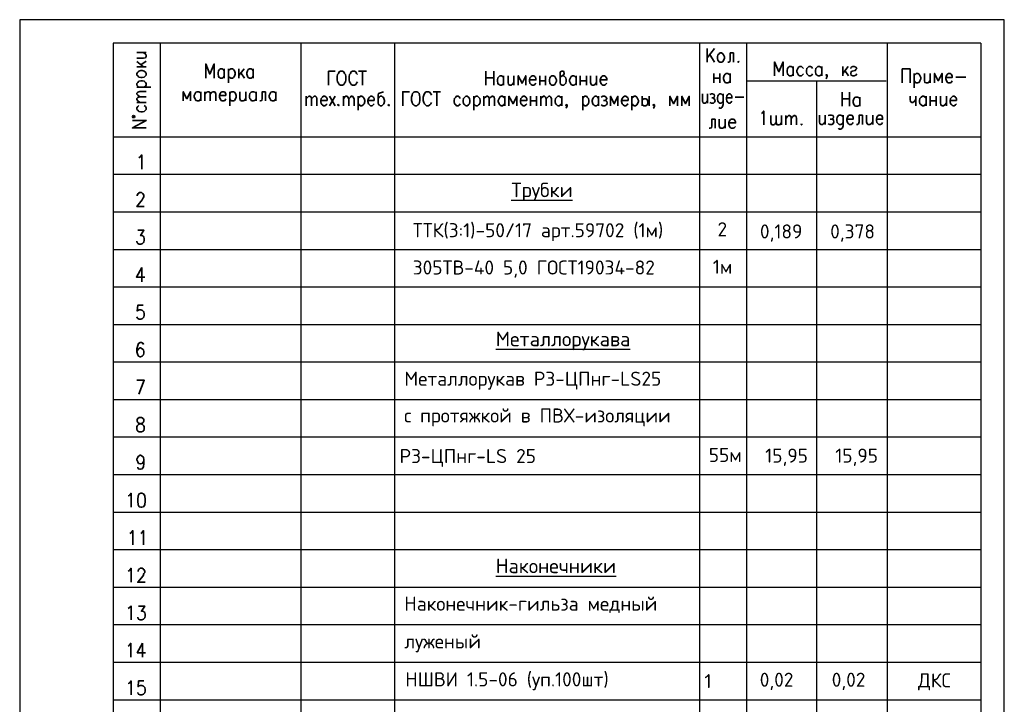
# Model space of a CAD drawing. Header units: millimetres. Extents: x 0 to 210, y 0 to 297.
# Tile 4 of 4: x 0 to 210, y 151 to 297. Entities that reach past the tile are written whole.
import ezdxf

# ---------------------------------------------------------------- set-up
doc = ezdxf.new("R2010")
doc.units = ezdxf.units.MM
doc.layers.add('Cont', color=6, linetype='Continuous')
doc.styles.add('Isocpeur', font='isocpeur.ttf')

msp = doc.modelspace()

# ---------------------------------------------------------------- linework, layer by layer
at = {"color": 7, "linetype": 'Continuous', "lineweight": 25}
for p, q in [((0.26, 296.79), (0.26, -0.2)), ((210.22, 296.79), (0.26, 296.79)), ((210.22, -0.2), (210.22, 296.79)), ((20.18, 263.85), (205.24, 263.85)), ((20.18, 255.81), (205.24, 255.81)), ((20.18, 247.77), (205.24, 247.77)), ((20.18, 239.82), (205.24, 239.82)), ((20.18, 231.78), (205.24, 231.78)), ((20.18, 223.83), (205.24, 223.83)), ((20.18, 215.79), (205.24, 215.79)), ((20.18, 207.84), (205.24, 207.84)), ((20.18, 199.8), (205.24, 199.8)), ((20.18, 191.76), (205.24, 191.76)), ((20.18, 183.81), (205.24, 183.81)), ((20.18, 175.77), (205.24, 175.77)), ((20.18, 167.82), (205.24, 167.82)), ((20.18, 159.78), (205.24, 159.78)), ((20.18, 151.74), (205.24, 151.74))]:
    msp.add_line(p, q, dxfattribs=at)
at = {"color": 7, "linetype": 'Continuous', "lineweight": 35}
for p, q in [((25.25, 289.8), (27.26, 289.8)), ((148.45, 290.67), (146.87, 288.66)), ((146.87, 290.67), (146.87, 287.7)), ((25.25, 287.87), (26.64, 286.74)), ((26.12, 287.18), (27.26, 287.96)), ((148.45, 287.7), (147.4, 289.36)), ((152.47, 289.71), (152.47, 287.7)), ((25.25, 286.74), (27.26, 286.74)), ((43.86, 286.3), (43.86, 284.29)), ((44.82, 286.3), (44.82, 283.33)), ((47, 286.3), (47, 284.29)), ((48.14, 286.3), (47, 284.9)), ((50.06, 286.3), (50.06, 284.29)), ((72.52, 285.78), (74.18, 285.78)), ((73.39, 285.78), (73.39, 282.81)), ((99.69, 285.78), (99.69, 282.81)), ((101.35, 282.81), (101.35, 285.78)), ((165.22, 286.83), (165.22, 284.82)), ((171.34, 286.83), (171.34, 284.82)), ((175.8, 286.83), (175.8, 284.82)), ((176.93, 286.83), (175.8, 285.34)), ((176.23, 285.95), (177.02, 284.82)), ((47.44, 285.43), (48.23, 284.29)), ((99.69, 284.38), (101.35, 284.38)), ((103.45, 284.82), (103.45, 282.81)), ((105.63, 284.82), (105.63, 282.81)), ((111.14, 284.82), (111.14, 282.81)), ((111.14, 283.77), (112.36, 283.77)), ((112.36, 284.82), (112.36, 282.81)), ((118.91, 284.82), (118.91, 282.81)), ((119.79, 284.82), (119.79, 282.81)), ((119.79, 283.77), (121.1, 283.77)), ((121.1, 284.82), (121.1, 282.81)), ((123.28, 284.82), (123.28, 282.81)), ((148.27, 285.34), (148.27, 283.33)), ((148.27, 284.29), (149.58, 284.29)), ((149.58, 285.34), (149.58, 283.33)), ((151.77, 285.34), (151.77, 283.33)), ((191, 285.34), (191, 282.28)), ((194.41, 285.34), (194.41, 283.33)), ((199.91, 284.55), (202.01, 284.55)), ((25.25, 282.37), (28.22, 282.37)), ((38.88, 281.41), (38.88, 279.49)), ((39.75, 281.41), (39.75, 279.49)), ((45.08, 281.41), (45.08, 278.44)), ((48.49, 281.41), (48.49, 279.49)), ((50.67, 281.41), (50.67, 279.49)), ((52.68, 281.41), (52.68, 279.49)), ((54.87, 281.41), (54.87, 279.49)), ((88.42, 281.41), (89.99, 281.41)), ((89.21, 281.41), (89.21, 278.44)), ((61.33, 280.45), (61.33, 278.44)), ((66.31, 280.45), (67.54, 278.44)), ((67.54, 280.45), (66.31, 278.44)), ((69.28, 280.45), (69.28, 278.44)), ((72.43, 280.45), (72.43, 277.48)), ((97.07, 280.45), (97.07, 277.48)), ((99.25, 280.45), (99.25, 278.44)), ((103.71, 280.45), (103.71, 278.44)), ((109.22, 280.45), (109.22, 278.44)), ((109.22, 279.49), (110.44, 279.49)), ((110.44, 280.45), (110.44, 278.44)), ((111.4, 280.45), (111.4, 278.44)), ((115.86, 280.45), (115.86, 278.44)), ((120.31, 280.45), (120.31, 277.48)), ((123.72, 280.45), (123.72, 278.44)), ((130.8, 280.45), (130.8, 277.48)), ((132.98, 280.45), (132.98, 278.44)), ((134.47, 280.45), (134.47, 278.44)), ((146.96, 280.97), (146.96, 278.96)), ((152.82, 280.27), (154.65, 280.27)), ((175.62, 281.32), (175.62, 278.35)), ((175.62, 279.92), (177.19, 279.92)), ((177.19, 278.35), (177.19, 281.32)), ((179.38, 280.27), (179.38, 278.35)), ((191.35, 280.45), (191.35, 278.44)), ((193.53, 280.45), (193.53, 278.44)), ((194.41, 280.45), (194.41, 278.44)), ((194.41, 279.49), (195.72, 279.49)), ((195.72, 280.45), (195.72, 278.44)), ((197.9, 280.45), (197.9, 278.44)), ((25.25, 279.14), (27.26, 279.14)), ((148.53, 275.55), (148.53, 273.63)), ((148.53, 275.55), (148.53, 273.63)), ((150.72, 275.55), (150.72, 273.63)), ((150.72, 275.55), (150.72, 273.63)), ((162.69, 274.33), (162.69, 276.34)), ((163.65, 276.34), (163.65, 274.33)), ((172.04, 276.43), (172.04, 274.42)), ((179.99, 276.43), (179.99, 274.42)), ((182.17, 276.43), (182.17, 274.42)), ((26.3, 243.92), (26.3, 240.87)), ((26.47, 163.8), (26.47, 160.83))]:
    msp.add_line(p, q, dxfattribs=at)
for points in [[(25.25, 288.57), (26.64, 288.57), (27.08, 288.66), (27.26, 288.92), (27.26, 289.27), (27.08, 289.45), (26.64, 289.8)], [(152.47, 289.71), (151.77, 289.71), (151.77, 288.22), (151.68, 287.79), (151.42, 287.7), (151.24, 287.7)], [(163.04, 284.82), (163.04, 287.79), (162.17, 285.69), (161.2, 287.79), (161.2, 284.82)], [(41.76, 284.29), (41.76, 287.35), (40.8, 285.17), (39.93, 287.35), (39.93, 284.29)], [(43.86, 284.73), (43.68, 284.47), (43.42, 284.29), (43.07, 284.29), (42.9, 284.47), (42.72, 284.55), (42.63, 284.73), (42.55, 285.17), (42.55, 285.43), (42.63, 285.86), (42.9, 286.13), (43.07, 286.3), (43.42, 286.3), (43.68, 286.13), (43.86, 285.86)], [(44.82, 285.86), (45.08, 286.13), (45.26, 286.3), (45.61, 286.3), (45.87, 286.13), (46.04, 285.86), (46.22, 285.43), (46.22, 285.17), (46.04, 284.73), (45.87, 284.47), (45.61, 284.29), (45.26, 284.29), (45.08, 284.47), (44.82, 284.73)], [(50.06, 284.73), (49.8, 284.47), (49.62, 284.29), (49.28, 284.29), (49.01, 284.47), (48.93, 284.55), (48.84, 284.73), (48.66, 285.17), (48.66, 285.43), (48.84, 285.86), (49.01, 286.13), (49.28, 286.3), (49.62, 286.3), (49.8, 286.13), (50.06, 285.86)], [(67.54, 285.78), (66.14, 285.78), (66.14, 282.81)], [(72.26, 285.08), (72.08, 285.34), (71.99, 285.51), (71.91, 285.69), (71.64, 285.78), (71.21, 285.78), (70.94, 285.69), (70.86, 285.51), (70.77, 285.34), (70.59, 285.08), (70.51, 284.64), (70.51, 283.94), (70.59, 283.51), (70.77, 283.24), (70.94, 282.98), (71.21, 282.81), (71.64, 282.81), (71.91, 282.98), (72.08, 283.24), (72.26, 283.51)], [(115.51, 284.38), (115.68, 284.64), (115.94, 284.82), (116.29, 285.08), (116.38, 285.34), (116.29, 285.69), (116.21, 285.78), (115.86, 285.78), (115.59, 285.69), (115.51, 285.51), (115.51, 283.42), (115.59, 283.07), (115.68, 282.98), (115.94, 282.81), (116.29, 282.81), (116.47, 282.98), (116.73, 283.24), (116.82, 283.68), (116.82, 283.94), (116.73, 284.38), (116.47, 284.64), (116.29, 284.82), (115.94, 284.82)], [(165.22, 285.25), (165.05, 284.99), (164.79, 284.82), (164.44, 284.82), (164.17, 284.99), (164.09, 285.08), (164, 285.25), (163.91, 285.69), (163.91, 285.95), (164, 286.39), (164.17, 286.65), (164.44, 286.83), (164.79, 286.83), (165.05, 286.65), (165.22, 286.39)], [(167.41, 286.39), (167.15, 286.65), (166.97, 286.83), (166.62, 286.83), (166.36, 286.65), (166.18, 286.39), (166.01, 285.95), (166.01, 285.69), (166.18, 285.25), (166.36, 284.99), (166.62, 284.82), (166.97, 284.82), (167.15, 284.99), (167.41, 285.25)], [(169.33, 286.39), (169.16, 286.65), (168.89, 286.83), (168.54, 286.83), (168.37, 286.65), (168.11, 286.39), (168.02, 285.95), (168.02, 285.69), (168.11, 285.25), (168.37, 284.99), (168.54, 284.82), (168.89, 284.82), (169.16, 284.99), (169.33, 285.25)], [(171.34, 285.25), (171.08, 284.99), (170.82, 284.82), (170.47, 284.82), (170.29, 284.99), (170.12, 285.08), (170.03, 285.25), (169.94, 285.69), (169.94, 285.95), (170.03, 286.39), (170.29, 286.65), (170.47, 286.83), (170.82, 286.83), (171.08, 286.65), (171.34, 286.39)], [(177.46, 286.39), (177.54, 286.65), (177.89, 286.83), (178.24, 286.83), (178.59, 286.65), (178.77, 286.39), (178.59, 286.13), (178.42, 285.95), (177.81, 285.78), (177.54, 285.69), (177.46, 285.34), (177.46, 285.25), (177.54, 284.99), (177.89, 284.82), (178.24, 284.82), (178.59, 284.99), (178.77, 285.25)], [(188.47, 283.33), (188.47, 286.3), (190.13, 286.3), (190.13, 283.33)], [(25.68, 282.37), (25.42, 282.63), (25.25, 282.81), (25.25, 283.16), (25.42, 283.42), (25.68, 283.68), (26.12, 283.77), (26.38, 283.77), (26.82, 283.68), (27.08, 283.42), (27.26, 283.16), (27.26, 282.81), (27.08, 282.63), (26.82, 282.37)], [(103.45, 283.24), (103.27, 282.98), (103.01, 282.81), (102.66, 282.81), (102.49, 282.98), (102.31, 283.07), (102.23, 283.24), (102.14, 283.68), (102.14, 283.94), (102.23, 284.38), (102.49, 284.64), (102.66, 284.82), (103.01, 284.82), (103.27, 284.64), (103.45, 284.38)], [(104.41, 284.82), (104.41, 283.42), (104.5, 282.98), (104.76, 282.81), (105.11, 282.81), (105.28, 282.98), (105.63, 283.42)], [(108.17, 282.81), (108.17, 284.82), (107.38, 283.24), (106.59, 284.82), (106.59, 282.81)], [(108.95, 283.94), (110.35, 283.94), (110.35, 284.2), (110.26, 284.55), (110.09, 284.64), (109.91, 284.82), (109.56, 284.82), (109.3, 284.64), (109.04, 284.38), (108.95, 283.94), (108.95, 283.68), (109.04, 283.24), (109.3, 282.98), (109.56, 282.81), (109.91, 282.81), (110.09, 282.98), (110.35, 283.24)], [(118.91, 283.24), (118.65, 282.98), (118.48, 282.81), (118.13, 282.81), (117.87, 282.98), (117.78, 283.07), (117.69, 283.24), (117.52, 283.68), (117.52, 283.94), (117.69, 284.38), (117.87, 284.64), (118.13, 284.82), (118.48, 284.82), (118.65, 284.64), (118.91, 284.38)], [(121.97, 284.82), (121.97, 283.42), (122.15, 282.98), (122.32, 282.81), (122.67, 282.81), (122.93, 282.98), (123.28, 283.42)], [(124.07, 283.94), (125.47, 283.94), (125.47, 284.2), (125.29, 284.55), (125.2, 284.64), (124.94, 284.82), (124.59, 284.82), (124.42, 284.64), (124.16, 284.38), (124.07, 283.94), (124.07, 283.68), (124.16, 283.24), (124.42, 282.98), (124.59, 282.81), (124.94, 282.81), (125.2, 282.98), (125.47, 283.24)], [(151.77, 283.77), (151.51, 283.42), (151.24, 283.33), (150.89, 283.33), (150.72, 283.42), (150.54, 283.59), (150.46, 283.77), (150.37, 284.2), (150.37, 284.47), (150.46, 284.9), (150.72, 285.17), (150.89, 285.34), (151.24, 285.34), (151.51, 285.17), (151.77, 284.9)], [(172.48, 284.99), (172.3, 284.82), (172.21, 284.99), (172.3, 285.08), (172.48, 284.99), (172.48, 284.64), (172.3, 284.38), (172.21, 284.2)], [(191, 284.9), (191.26, 285.17), (191.44, 285.34), (191.79, 285.34), (192.05, 285.17), (192.22, 284.9), (192.4, 284.47), (192.4, 284.2), (192.22, 283.77), (192.05, 283.42), (191.79, 283.33), (191.44, 283.33), (191.26, 283.42), (191, 283.77)], [(193.18, 285.34), (193.18, 283.85), (193.27, 283.42), (193.53, 283.33), (193.88, 283.33), (194.06, 283.42), (194.41, 283.85)], [(196.94, 283.33), (196.94, 285.34), (196.15, 283.77), (195.37, 285.34), (195.37, 283.33)], [(197.73, 284.47), (199.13, 284.47), (199.13, 284.73), (199.04, 284.99), (198.86, 285.17), (198.69, 285.34), (198.34, 285.34), (198.08, 285.17), (197.9, 284.9), (197.73, 284.47), (197.73, 284.2), (197.9, 283.77), (198.08, 283.42), (198.34, 283.33), (198.69, 283.33), (198.86, 283.42), (199.13, 283.77)], [(25.86, 280.36), (25.42, 280.71), (25.25, 280.88), (25.25, 281.15), (25.42, 281.32), (25.86, 281.5), (27.26, 281.5)], [(36.69, 279.49), (36.69, 281.41), (35.91, 279.92), (35.12, 281.41), (35.12, 279.49)], [(38.88, 279.92), (38.62, 279.57), (38.44, 279.49), (38.09, 279.49), (37.83, 279.57), (37.74, 279.75), (37.65, 279.92), (37.48, 280.27), (37.48, 280.62), (37.65, 281.06), (37.83, 281.32), (38.09, 281.41), (38.44, 281.41), (38.62, 281.32), (38.88, 281.06)], [(39.75, 280.88), (40.1, 281.32), (40.36, 281.41), (40.62, 281.41), (40.8, 281.32), (40.89, 280.88), (40.89, 279.49)], [(40.89, 280.88), (41.24, 281.32), (41.5, 281.41), (41.76, 281.41), (41.94, 281.32), (42.11, 280.88), (42.11, 279.49)], [(42.9, 280.62), (44.21, 280.62), (44.21, 280.88), (44.12, 281.15), (44.03, 281.32), (43.77, 281.41), (43.42, 281.41), (43.25, 281.32), (42.98, 281.06), (42.9, 280.62), (42.9, 280.27), (42.98, 279.92), (43.25, 279.57), (43.42, 279.49), (43.77, 279.49), (44.03, 279.57), (44.21, 279.92)], [(45.08, 281.06), (45.26, 281.32), (45.52, 281.41), (45.87, 281.41), (46.04, 281.32), (46.3, 281.06), (46.39, 280.62), (46.39, 280.27), (46.3, 279.92), (46.04, 279.57), (45.87, 279.49), (45.52, 279.49), (45.26, 279.57), (45.08, 279.92)], [(47.18, 281.41), (47.18, 280.01), (47.35, 279.57), (47.53, 279.49), (47.88, 279.49), (48.14, 279.57), (48.49, 280.01)], [(50.67, 279.92), (50.41, 279.57), (50.15, 279.49), (49.8, 279.49), (49.62, 279.57), (49.54, 279.75), (49.36, 279.92), (49.28, 280.27), (49.28, 280.62), (49.36, 281.06), (49.62, 281.32), (49.8, 281.41), (50.15, 281.41), (50.41, 281.32), (50.67, 281.06)], [(52.68, 281.41), (51.98, 281.41), (51.98, 280.01), (51.9, 279.57), (51.63, 279.49), (51.46, 279.49)], [(54.87, 279.92), (54.61, 279.57), (54.43, 279.49), (54.08, 279.49), (53.82, 279.57), (53.73, 279.75), (53.64, 279.92), (53.47, 280.27), (53.47, 280.62), (53.64, 281.06), (53.82, 281.32), (54.08, 281.41), (54.43, 281.41), (54.61, 281.32), (54.87, 281.06)], [(77.85, 281.41), (77.59, 281.32), (76.97, 281.15), (76.8, 281.06), (76.71, 280.71), (76.71, 279.05), (76.8, 278.7), (76.89, 278.61), (77.15, 278.44), (77.5, 278.44), (77.67, 278.61), (77.93, 278.87), (78.02, 279.31), (78.02, 279.57), (77.93, 280.01), (77.85, 280.19), (77.67, 280.27), (77.5, 280.45), (77.15, 280.45), (76.89, 280.27), (76.71, 280.01)], [(83.35, 281.41), (81.95, 281.41), (81.95, 278.44)], [(88.07, 280.71), (87.9, 281.06), (87.81, 281.15), (87.72, 281.32), (87.46, 281.41), (87.02, 281.41), (86.76, 281.32), (86.67, 281.15), (86.58, 281.06), (86.41, 280.71), (86.32, 280.27), (86.32, 279.57), (86.41, 279.14), (86.58, 278.87), (86.76, 278.61), (87.02, 278.44), (87.46, 278.44), (87.72, 278.61), (87.9, 278.87), (88.07, 279.14)], [(25.86, 279.14), (25.42, 279.49), (25.25, 279.75), (25.25, 280.01), (25.42, 280.19), (25.86, 280.36), (27.26, 280.36)], [(61.33, 279.92), (61.68, 280.27), (61.94, 280.45), (62.12, 280.45), (62.38, 280.27), (62.47, 279.92), (62.47, 278.44)], [(62.47, 279.92), (62.82, 280.27), (63.08, 280.45), (63.34, 280.45), (63.52, 280.27), (63.6, 279.92), (63.6, 278.44)], [(64.48, 279.57), (65.79, 279.57), (65.79, 279.92), (65.7, 280.19), (65.61, 280.27), (65.35, 280.45), (65, 280.45), (64.83, 280.27), (64.57, 280.01), (64.48, 279.57), (64.48, 279.31), (64.57, 278.87), (64.83, 278.61), (65, 278.44), (65.35, 278.44), (65.61, 278.61), (65.79, 278.87)], [(69.28, 279.92), (69.55, 280.27), (69.81, 280.45), (70.07, 280.45), (70.25, 280.27), (70.42, 279.92), (70.42, 278.44)], [(70.42, 279.92), (70.77, 280.27), (70.94, 280.45), (71.21, 280.45), (71.38, 280.27), (71.56, 279.92), (71.56, 278.44)], [(72.43, 280.01), (72.69, 280.27), (72.87, 280.45), (73.22, 280.45), (73.48, 280.27), (73.74, 280.01), (73.83, 279.57), (73.83, 279.31), (73.74, 278.87), (73.48, 278.61), (73.22, 278.44), (72.87, 278.44), (72.69, 278.61), (72.43, 278.87)], [(74.53, 279.57), (75.84, 279.57), (75.84, 279.92), (75.75, 280.19), (75.66, 280.27), (75.4, 280.45), (75.05, 280.45), (74.88, 280.27), (74.61, 280.01), (74.53, 279.57), (74.53, 279.31), (74.61, 278.87), (74.88, 278.61), (75.05, 278.44), (75.4, 278.44), (75.66, 278.61), (75.84, 278.87)], [(94.19, 280.01), (94.01, 280.27), (93.75, 280.45), (93.4, 280.45), (93.23, 280.27), (92.96, 280.01), (92.88, 279.57), (92.88, 279.31), (92.96, 278.87), (93.23, 278.61), (93.4, 278.44), (93.75, 278.44), (94.01, 278.61), (94.19, 278.87)], [(97.07, 280.01), (97.33, 280.27), (97.51, 280.45), (97.86, 280.45), (98.12, 280.27), (98.38, 280.01), (98.47, 279.57), (98.47, 279.31), (98.38, 278.87), (98.12, 278.61), (97.86, 278.44), (97.51, 278.44), (97.33, 278.61), (97.07, 278.87)], [(99.25, 279.92), (99.6, 280.27), (99.87, 280.45), (100.04, 280.45), (100.3, 280.27), (100.39, 279.92), (100.39, 278.44)], [(100.39, 279.92), (100.74, 280.27), (101, 280.45), (101.18, 280.45), (101.44, 280.27), (101.53, 279.92), (101.53, 278.44)], [(103.71, 278.87), (103.45, 278.61), (103.27, 278.44), (102.92, 278.44), (102.66, 278.61), (102.57, 278.7), (102.49, 278.87), (102.31, 279.31), (102.31, 279.57), (102.49, 280.01), (102.66, 280.27), (102.92, 280.45), (103.27, 280.45), (103.45, 280.27), (103.71, 280.01)], [(106.24, 278.44), (106.24, 280.45), (105.46, 278.87), (104.58, 280.45), (104.58, 278.44)], [(107.03, 279.57), (108.43, 279.57), (108.43, 279.92), (108.25, 280.19), (108.17, 280.27), (107.9, 280.45), (107.56, 280.45), (107.38, 280.27), (107.12, 280.01), (107.03, 279.57), (107.03, 279.31), (107.12, 278.87), (107.38, 278.61), (107.56, 278.44), (107.9, 278.44), (108.17, 278.61), (108.43, 278.87)], [(111.4, 279.92), (111.75, 280.27), (111.92, 280.45), (112.19, 280.45), (112.36, 280.27), (112.54, 279.92), (112.54, 278.44)], [(112.54, 279.92), (112.88, 280.27), (113.06, 280.45), (113.32, 280.45), (113.5, 280.27), (113.67, 279.92), (113.67, 278.44)], [(115.86, 278.87), (115.59, 278.61), (115.33, 278.44), (114.98, 278.44), (114.81, 278.61), (114.72, 278.7), (114.55, 278.87), (114.46, 279.31), (114.46, 279.57), (114.55, 280.01), (114.81, 280.27), (114.98, 280.45), (115.33, 280.45), (115.59, 280.27), (115.86, 280.01)], [(120.31, 280.01), (120.49, 280.27), (120.75, 280.45), (121.1, 280.45), (121.27, 280.27), (121.54, 280.01), (121.62, 279.57), (121.62, 279.31), (121.54, 278.87), (121.27, 278.61), (121.1, 278.44), (120.75, 278.44), (120.49, 278.61), (120.31, 278.87)], [(123.72, 278.87), (123.46, 278.61), (123.28, 278.44), (122.93, 278.44), (122.67, 278.61), (122.58, 278.7), (122.5, 278.87), (122.32, 279.31), (122.32, 279.57), (122.5, 280.01), (122.67, 280.27), (122.93, 280.45), (123.28, 280.45), (123.46, 280.27), (123.72, 280.01)], [(124.24, 280.27), (124.59, 280.45), (124.94, 280.45), (125.29, 280.27), (125.47, 280.01), (125.29, 279.75), (125.12, 279.57), (124.77, 279.57)], [(125.12, 279.57), (125.29, 279.49), (125.47, 279.31), (125.55, 279.05), (125.47, 278.7), (125.29, 278.61), (125.12, 278.44), (124.59, 278.44), (124.24, 278.61)], [(127.83, 278.44), (127.83, 280.45), (127.04, 278.87), (126.25, 280.45), (126.25, 278.44)], [(128.61, 279.57), (130.01, 279.57), (130.01, 279.92), (129.92, 280.19), (129.75, 280.27), (129.57, 280.45), (129.22, 280.45), (128.96, 280.27), (128.7, 280.01), (128.61, 279.57), (128.61, 279.31), (128.7, 278.87), (128.96, 278.61), (129.22, 278.44), (129.57, 278.44), (129.75, 278.61), (130.01, 278.87)], [(130.8, 280.01), (131.06, 280.27), (131.23, 280.45), (131.58, 280.45), (131.85, 280.27), (132.02, 280.01), (132.2, 279.57), (132.2, 279.31), (132.02, 278.87), (131.85, 278.61), (131.58, 278.44), (131.23, 278.44), (131.06, 278.61), (130.8, 278.87)], [(132.98, 279.57), (133.07, 279.75), (133.33, 279.92), (133.68, 279.92), (133.77, 279.92), (134.03, 279.75), (134.12, 279.57), (134.2, 279.31), (134.2, 279.05), (134.12, 278.7), (134.03, 278.61), (133.77, 278.44), (133.33, 278.44), (133.07, 278.61), (132.98, 278.7)], [(140.5, 278.44), (140.5, 280.45), (139.71, 278.87), (138.92, 280.45), (138.92, 278.44)], [(143.03, 278.44), (143.03, 280.45), (142.24, 278.87), (141.46, 280.45), (141.46, 278.44)], [(145.83, 280.97), (145.83, 279.49), (145.91, 279.14), (146.18, 278.96), (146.44, 278.96), (146.61, 279.14), (146.96, 279.49)], [(147.4, 280.8), (147.75, 280.97), (148.01, 280.97), (148.36, 280.8), (148.45, 280.53), (148.36, 280.27), (148.18, 280.1), (147.84, 280.1)], [(148.18, 280.1), (148.36, 279.92), (148.45, 279.84), (148.53, 279.49), (148.45, 279.22), (148.36, 279.14), (148.18, 278.96), (147.75, 278.96), (147.4, 279.14)], [(150.28, 280.53), (150.11, 280.71), (150.02, 280.8), (149.85, 280.97), (149.58, 280.97), (149.32, 280.8), (149.15, 280.53), (149.06, 280.1), (149.06, 279.84), (149.15, 279.4), (149.32, 279.14), (149.58, 278.96), (149.85, 278.96), (150.02, 279.14), (150.28, 279.4)], [(150.28, 280.97), (150.28, 278.7), (150.11, 278.26), (150.02, 278.09), (149.85, 277.91), (149.58, 277.91), (149.32, 278.09)], [(150.98, 280.1), (152.12, 280.1), (152.12, 280.36), (152.03, 280.71), (151.94, 280.8), (151.77, 280.97), (151.42, 280.97), (151.24, 280.8), (151.07, 280.53), (150.98, 280.1), (150.98, 279.84), (151.07, 279.4), (151.24, 279.14), (151.42, 278.96), (151.77, 278.96), (151.94, 279.14), (152.12, 279.4)], [(179.38, 278.7), (179.12, 278.44), (178.94, 278.35), (178.59, 278.35), (178.33, 278.44), (178.24, 278.61), (178.15, 278.7), (177.98, 279.14), (177.98, 279.49), (178.15, 279.92), (178.33, 280.19), (178.59, 280.27), (178.94, 280.27), (179.12, 280.19), (179.38, 279.92)], [(190.13, 280.45), (190.13, 279.75), (190.21, 279.31), (190.47, 279.14), (190.74, 279.14), (191, 279.31), (191.35, 279.75)], [(193.53, 278.87), (193.27, 278.61), (193.1, 278.44), (192.75, 278.44), (192.48, 278.61), (192.4, 278.7), (192.22, 278.87), (192.13, 279.31), (192.13, 279.57), (192.22, 280.01), (192.48, 280.27), (192.75, 280.45), (193.1, 280.45), (193.27, 280.27), (193.53, 280.01)], [(196.59, 280.45), (196.59, 279.05), (196.68, 278.61), (196.94, 278.44), (197.29, 278.44), (197.55, 278.61), (197.9, 279.05)], [(198.69, 279.57), (200, 279.57), (200, 279.92), (199.91, 280.19), (199.82, 280.27), (199.56, 280.45), (199.21, 280.45), (199.04, 280.27), (198.78, 280.01), (198.69, 279.57), (198.69, 279.31), (198.78, 278.87), (199.04, 278.61), (199.21, 278.44), (199.56, 278.44), (199.82, 278.61), (200, 278.87)], [(25.68, 278.52), (25.42, 278.26), (25.25, 278), (25.25, 277.65), (25.42, 277.48), (25.68, 277.21), (26.12, 277.13), (26.38, 277.13), (26.82, 277.21), (27.08, 277.48), (27.26, 277.65), (27.26, 278), (27.08, 278.26), (26.82, 278.52)], [(116.99, 278.61), (116.82, 278.44), (116.73, 278.61), (116.82, 278.7), (116.99, 278.61), (116.99, 278.35), (116.82, 278), (116.73, 277.91)], [(135.6, 278.61), (135.52, 278.44), (135.34, 278.61), (135.52, 278.7), (135.6, 278.61), (135.6, 278.35), (135.52, 278), (135.34, 277.91)], [(158.41, 276.78), (158.58, 276.86), (158.93, 277.3), (158.93, 274.33)], [(27.26, 273.72), (24.29, 273.72), (27.26, 275.29), (24.29, 275.29)], [(148.53, 275.55), (147.84, 275.55), (147.84, 274.16), (147.75, 273.72), (147.49, 273.63), (147.31, 273.63)], [(148.53, 275.55), (147.84, 275.55), (147.84, 274.16), (147.75, 273.72), (147.49, 273.63), (147.31, 273.63)], [(149.41, 275.55), (149.41, 274.16), (149.58, 273.72), (149.76, 273.63), (150.11, 273.63), (150.37, 273.72), (150.72, 274.16)], [(149.41, 275.55), (149.41, 274.16), (149.58, 273.72), (149.76, 273.63), (150.11, 273.63), (150.37, 273.72), (150.72, 274.16)], [(151.51, 274.77), (152.9, 274.77), (152.9, 275.03), (152.73, 275.29), (152.64, 275.47), (152.38, 275.55), (152.03, 275.55), (151.85, 275.47), (151.59, 275.2), (151.51, 274.77), (151.51, 274.42), (151.59, 273.98), (151.85, 273.72), (152.03, 273.63), (152.38, 273.63), (152.64, 273.72), (152.9, 273.98)], [(151.51, 274.77), (152.9, 274.77), (152.9, 275.03), (152.73, 275.29), (152.64, 275.47), (152.38, 275.55), (152.03, 275.55), (151.85, 275.47), (151.59, 275.2), (151.51, 274.77), (151.51, 274.42), (151.59, 273.98), (151.85, 273.72), (152.03, 273.63), (152.38, 273.63), (152.64, 273.72), (152.9, 273.98)], [(161.55, 274.86), (161.2, 274.42), (161.03, 274.33), (160.77, 274.33), (160.59, 274.42), (160.42, 274.86), (160.42, 276.34)], [(162.69, 274.86), (162.43, 274.42), (162.17, 274.33), (161.9, 274.33), (161.73, 274.42), (161.55, 274.86), (161.55, 276.34)], [(163.65, 275.73), (164, 276.17), (164.17, 276.34), (164.44, 276.34), (164.7, 276.17), (164.79, 275.73), (164.79, 274.33)], [(164.79, 275.73), (165.14, 276.17), (165.4, 276.34), (165.57, 276.34), (165.83, 276.17), (165.92, 275.73), (165.92, 274.33)], [(170.82, 276.43), (170.82, 275.03), (170.9, 274.59), (171.16, 274.42), (171.51, 274.42), (171.69, 274.59), (172.04, 275.03)], [(172.65, 276.34), (173, 276.43), (173.35, 276.43), (173.7, 276.34), (173.79, 275.99), (173.7, 275.73), (173.44, 275.55), (173.09, 275.55)], [(173.44, 275.55), (173.7, 275.47), (173.79, 275.29), (173.87, 275.03), (173.79, 274.77), (173.7, 274.59), (173.44, 274.42), (173, 274.42), (172.65, 274.59)], [(175.88, 275.99), (175.71, 276.17), (175.62, 276.34), (175.36, 276.43), (175.01, 276.43), (174.83, 276.34), (174.57, 275.99), (174.49, 275.55), (174.49, 275.29), (174.57, 274.86), (174.83, 274.59), (175.01, 274.42), (175.36, 274.42), (175.62, 274.59), (175.88, 274.86)], [(175.88, 276.43), (175.88, 274.16), (175.71, 273.72), (175.62, 273.63), (175.36, 273.46), (175.01, 273.46), (174.83, 273.63)], [(176.67, 275.55), (177.98, 275.55), (177.98, 275.9), (177.89, 276.17), (177.81, 276.34), (177.54, 276.43), (177.19, 276.43), (177.02, 276.34), (176.76, 275.99), (176.67, 275.55), (176.67, 275.29), (176.76, 274.86), (177.02, 274.59), (177.19, 274.42), (177.54, 274.42), (177.81, 274.59), (177.98, 274.86)], [(179.99, 276.43), (179.29, 276.43), (179.29, 275.03), (179.12, 274.59), (178.94, 274.42), (178.68, 274.42)], [(180.86, 276.43), (180.86, 275.03), (180.95, 274.59), (181.21, 274.42), (181.56, 274.42), (181.82, 274.59), (182.17, 275.03)], [(182.96, 275.55), (184.27, 275.55), (184.27, 275.9), (184.18, 276.17), (184.1, 276.34), (183.83, 276.43), (183.48, 276.43), (183.31, 276.34), (183.05, 275.99), (182.96, 275.55), (182.96, 275.29), (183.05, 274.86), (183.31, 274.59), (183.48, 274.42), (183.83, 274.42), (184.1, 274.59), (184.27, 274.86)], [(25.68, 267.34), (25.95, 267.52), (26.3, 267.95), (26.3, 264.89)], [(25.33, 259.21), (25.33, 259.3), (25.42, 259.65), (25.6, 259.74), (25.77, 259.91), (26.21, 259.91), (26.47, 259.74), (26.56, 259.65), (26.73, 259.3), (26.73, 259.04), (26.56, 258.78), (26.38, 258.34), (25.25, 256.94), (26.82, 256.94)], [(25.42, 251.88), (26.73, 251.88), (26.03, 250.74), (26.38, 250.74), (26.56, 250.65), (26.73, 250.48), (26.82, 250.04), (26.82, 249.78), (26.73, 249.34), (26.47, 249.08), (26.12, 248.9), (25.77, 248.9), (25.42, 249.08), (25.33, 249.17), (25.25, 249.52)], [(26.3, 243.92), (25.16, 241.91), (26.91, 241.91)], [(26.56, 235.89), (25.42, 235.89), (25.33, 234.66), (25.42, 234.75), (25.77, 234.92), (26.12, 234.92), (26.47, 234.75), (26.73, 234.49), (26.82, 234.05), (26.82, 233.79), (26.73, 233.35), (26.47, 233.09), (26.12, 232.91), (25.77, 232.91), (25.42, 233.09), (25.33, 233.18), (25.25, 233.44)], [(26.64, 227.5), (26.56, 227.76), (26.21, 227.93), (25.95, 227.93), (25.6, 227.76), (25.42, 227.32), (25.25, 226.62), (25.25, 225.92), (25.42, 225.31), (25.6, 225.05), (25.95, 224.88), (26.03, 224.88), (26.38, 225.05), (26.64, 225.31), (26.73, 225.75), (26.73, 225.92), (26.64, 226.36), (26.38, 226.62), (26.03, 226.8), (25.95, 226.8), (25.6, 226.62), (25.42, 226.36), (25.25, 225.92)], [(25.68, 216.92), (26.82, 219.9), (25.25, 219.9)], [(26.73, 202.94), (26.64, 202.51), (26.38, 202.16), (26.03, 202.07), (25.95, 202.07), (25.6, 202.16), (25.42, 202.51), (25.25, 202.94), (25.25, 203.03), (25.42, 203.47), (25.6, 203.73), (25.95, 203.91), (26.03, 203.91), (26.38, 203.73), (26.64, 203.47), (26.73, 202.94), (26.73, 202.16), (26.64, 201.46), (26.38, 201.02), (26.03, 200.94), (25.86, 200.94), (25.51, 201.02), (25.42, 201.37)], [(23.41, 195.26), (23.67, 195.34), (24.02, 195.78), (24.02, 192.81)], [(23.76, 187.22), (24.02, 187.39), (24.37, 187.83), (24.37, 184.77)], [(26.12, 187.22), (26.3, 187.39), (26.64, 187.83), (26.64, 184.77)], [(23.41, 179.18), (23.67, 179.35), (24.02, 179.79), (24.02, 176.82)], [(25.51, 179.09), (25.51, 179.18), (25.6, 179.53), (25.77, 179.62), (25.95, 179.79), (26.38, 179.79), (26.64, 179.62), (26.73, 179.53), (26.91, 179.18), (26.91, 178.92), (26.73, 178.65), (26.56, 178.22), (25.42, 176.82), (26.99, 176.82)], [(23.41, 171.23), (23.67, 171.4), (24.02, 171.75), (24.02, 168.78)], [(25.6, 171.75), (26.91, 171.75), (26.21, 170.62), (26.56, 170.62), (26.73, 170.53), (26.91, 170.35), (26.99, 169.92), (26.99, 169.65), (26.91, 169.22), (26.64, 168.96), (26.3, 168.78), (25.95, 168.78), (25.6, 168.96), (25.51, 169.04), (25.42, 169.39)], [(23.41, 163.19), (23.59, 163.36), (23.94, 163.8), (23.94, 160.83)], [(26.47, 163.8), (25.33, 161.79), (27.08, 161.79)], [(23.41, 155.24), (23.67, 155.32), (24.02, 155.76), (24.02, 152.79)], [(26.73, 155.76), (25.6, 155.76), (25.51, 154.54), (25.6, 154.63), (25.95, 154.8), (26.3, 154.8), (26.64, 154.63), (26.91, 154.36), (26.99, 153.93), (26.99, 153.66), (26.91, 153.23), (26.64, 152.97), (26.3, 152.79), (25.95, 152.79), (25.6, 152.97), (25.51, 153.05), (25.42, 153.32)]]:
    msp.add_lwpolyline(points, dxfattribs=at)
for points in [[(149.58, 289.71), (149.93, 289.71), (150.19, 289.53), (150.37, 289.27), (150.54, 288.84), (150.54, 288.49), (150.37, 288.14), (150.19, 287.79), (149.93, 287.7), (149.58, 287.7), (149.41, 287.79), (149.15, 288.14), (149.06, 288.49), (149.06, 288.84), (149.15, 289.27), (149.41, 289.53)], [(153.51, 287.96), (153.43, 287.79), (153.51, 287.7), (153.6, 287.79)], [(25.25, 284.99), (25.25, 285.34), (25.42, 285.6), (25.68, 285.78), (26.12, 285.95), (26.38, 285.95), (26.82, 285.78), (27.08, 285.6), (27.26, 285.34), (27.26, 284.99), (27.08, 284.82), (26.82, 284.55), (26.38, 284.47), (26.12, 284.47), (25.68, 284.55), (25.42, 284.82)], [(68.67, 285.78), (69.11, 285.78), (69.37, 285.69), (69.55, 285.34), (69.72, 285.08), (69.81, 284.64), (69.81, 283.94), (69.72, 283.51), (69.55, 283.24), (69.37, 282.98), (69.11, 282.81), (68.67, 282.81), (68.41, 282.98), (68.24, 283.24), (68.06, 283.51), (67.97, 283.94), (67.97, 284.64), (68.06, 285.08), (68.24, 285.34), (68.41, 285.69)], [(113.76, 284.82), (114.11, 284.82), (114.37, 284.64), (114.55, 284.38), (114.72, 283.94), (114.72, 283.68), (114.55, 283.24), (114.37, 282.98), (114.11, 282.81), (113.76, 282.81), (113.5, 282.98), (113.32, 283.24), (113.23, 283.68), (113.23, 283.94), (113.32, 284.38), (113.5, 284.64)], [(84.49, 281.41), (84.92, 281.41), (85.19, 281.32), (85.45, 281.06), (85.54, 280.71), (85.62, 280.27), (85.62, 279.57), (85.54, 279.14), (85.45, 278.87), (85.19, 278.61), (84.92, 278.44), (84.49, 278.44), (84.31, 278.61), (84.05, 278.87), (83.96, 279.14), (83.79, 279.57), (83.79, 280.27), (83.96, 280.71), (84.05, 281.06), (84.31, 281.32)], [(95.41, 280.45), (95.67, 280.45), (95.93, 280.27), (96.2, 280.01), (96.28, 279.57), (96.28, 279.31), (96.2, 278.87), (95.93, 278.61), (95.67, 278.44), (95.41, 278.44), (95.15, 278.61), (94.89, 278.87), (94.8, 279.31), (94.8, 279.57), (94.89, 280.01), (95.15, 280.27)], [(68.24, 278.7), (68.06, 278.61), (68.24, 278.44), (68.32, 278.61)], [(78.98, 278.7), (78.81, 278.61), (78.98, 278.44), (79.07, 278.61)], [(24.55, 276.34), (24.37, 276.25), (24.29, 276.08), (24.37, 275.9), (24.55, 275.9), (24.72, 275.9), (24.81, 276.08), (24.72, 276.25)], [(166.97, 274.59), (166.88, 274.42), (166.97, 274.33), (167.06, 274.42)], [(25.77, 211.94), (25.42, 211.77), (25.33, 211.51), (25.33, 211.16), (25.42, 210.9), (25.68, 210.72), (26.12, 210.63), (26.47, 210.46), (26.73, 210.2), (26.82, 209.93), (26.82, 209.5), (26.73, 209.15), (26.56, 209.06), (26.21, 208.89), (25.77, 208.89), (25.42, 209.06), (25.33, 209.15), (25.25, 209.5), (25.25, 209.93), (25.33, 210.2), (25.6, 210.46), (25.86, 210.63), (26.38, 210.72), (26.56, 210.9), (26.73, 211.16), (26.73, 211.51), (26.56, 211.77), (26.21, 211.94)], [(26.12, 195.78), (25.77, 195.69), (25.51, 195.26), (25.42, 194.47), (25.42, 194.12), (25.51, 193.33), (25.77, 192.9), (26.12, 192.81), (26.3, 192.81), (26.64, 192.9), (26.91, 193.33), (26.99, 194.12), (26.99, 194.47), (26.91, 195.26), (26.64, 195.69), (26.3, 195.78)]]:
    msp.add_lwpolyline(points, close=True, dxfattribs=at)
at = {"layer": 'Cont', "color": 7}
for p, q in [((20.18, 291.81), (20.18, 4.78)), ((205.24, 291.81), (20.18, 291.81)), ((30.23, 291.81), (30.23, 87.61)), ((60.2, 291.81), (60.2, 87.61)), ((80.21, 291.81), (80.21, 87.61)), ((145.21, 291.81), (145.21, 87.61)), ((155.26, 291.81), (155.26, 87.61)), ((185.23, 291.81), (185.23, 87.61)), ((205.24, 291.81), (205.24, 4.78)), ((155.26, 283.77), (185.06, 283.77)), ((170.2, 283.77), (170.2, 87.61)), ((20.18, 271.8), (205.24, 271.8))]:
    msp.add_line(p, q, dxfattribs=at)

# ---------------------------------------------------------------- texts
at = {"color": 7, "lineweight": 25, "style": 'Isocpeur'}
for s, p in [('ТТК(3:1)-50/17 арт.59702 (1м)', (84.07, 250.39)), ('2', (149.06, 250.59)), ('0,189', (158.11, 250.13)), ('0,378', (173.09, 250.13)), ('305ТВ-40 5,0 ГОСТ19034-82', (84.07, 242.44)), ('1м', (148.06, 242.59)), ('Металлорукав Р3-ЦПнг-LS25 ', (82.28, 218.72)), ('с протяжкой в ПВХ-изоляции', (82.23, 210.88)), ('Р3-ЦПнг-LS 25', (81.26, 202.23)), ('55м', (147.21, 202.46)), ('Наконечник-гильза медный ', (82.28, 170.75)), ('луженый', (82.28, 162.71)), ('НШВИ 1.5-06 (уп.100шт)', (82.47, 154.61)), ('0,02', (158.07, 154.53)), ('0,02', (173.42, 154.53)), ('1', (146.29, 154.23)), ('ДКС', (191.83, 154.39))]:
    msp.add_text(s, height=3, dxfattribs=at).set_placement(p)
at = {"color": 7, "lineweight": 25, "width": 81.4421, "attachment_point": 5, "style": 'Isocpeur'}
for s, insert, char_height in [('\\pxsm1.5,ql;{\\H0.85714x;\\LТрубки}', (145.81, 260.06), 3.612), ('\\pxsm1.5,ql;{\\H0.85714x;\\LМеталлорукава}', (142.49, 228.27), 3.612), ('\\pxsm1.3,ql;15,95', (199.96, 203.47), 3), ('\\pxsm1.3,ql;15,95', (214.9, 203.47), 3), ('\\pxsm1.5,ql;{\\H0.85714x;\\LНаконечники}', (142.49, 180.3), 3.612)]:
    msp.add_mtext(s, dxfattribs=dict(at, insert=insert, char_height=char_height))

doc.saveas('drawing.dxf')
